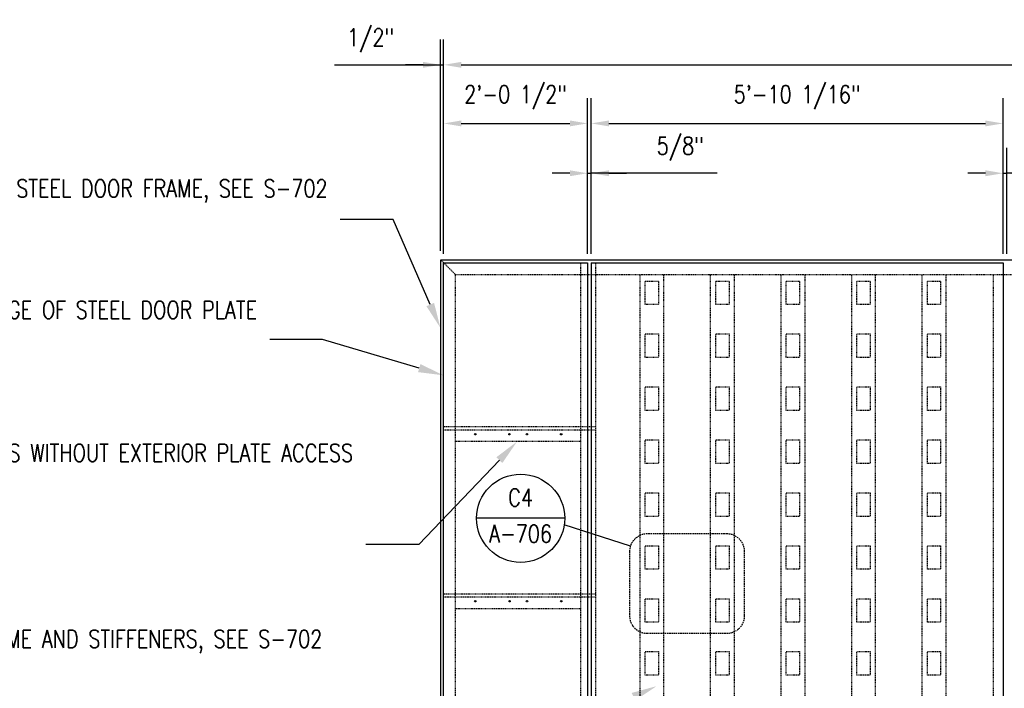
# Model space of a CAD drawing. Header units: inches. Extents: x -818 to 2842, y 66 to 289.
# Tile 3 of 8: x 539 to 706, y 176 to 289. Entities that reach past the tile are written whole.
import ezdxf
from ezdxf import colors
from ezdxf.entities.mleader import LeaderData, LeaderLine
from ezdxf.enums import TextEntityAlignment as Align
from ezdxf.math import Vec2, Vec3

# ---------------------------------------------------------------- set-up
doc = ezdxf.new("R2010")
doc.units = ezdxf.units.IN
doc.header["$MEASUREMENT"] = 0
doc.linetypes.add('HIDDEN', pattern=[0.375, 0.25, -0.125])
doc.linetypes.add('Hidden 3_32_', pattern=[0.140625, 0.09375, -0.046875])
for name, color, linetype in [('A-DETL', 3, 'Continuous'), ('A-DETL-HDLN', 1, 'Hidden 3_32_'), ('A-DETL-THIN', 2, 'Continuous'), ('G-ANNO-REFR', 2, 'Continuous'), ('G-ANNO-TEXT', 2, 'Continuous'), ('S-ANNO-DIMS', 1, 'Continuous'), ('S-ANNO-SYMB', 2, 'Continuous'), ('S-ANNO-SYMB-HDLN', 2, 'HIDDEN'), ('S-ANNO-TEXT', 2, 'Continuous')]:
    doc.layers.add(name, color=color, linetype=linetype)
doc.styles.add('AEC_COMN_TITLE', font='romans.shx', dxfattribs={"width": 0.8, "height": 0.1875})
doc.styles.add('Annotative', font='romans.shx', dxfattribs={"width": 0.8, "height": 0.125})
doc.styles.add('ROMANS', font='romans.shx', dxfattribs={"width": 0.8})
doc.dimstyles.new('Annotative', dxfattribs={"dimscale": 0, "dimtxt": 0.125, "dimasz": 0.125, "dimexe": 0.18, "dimexo": 0.0625, "dimgap": 0.09, "dimtad": 1, "dimdec": 3, "dimzin": 3, "dimdsep": 46, "dimlunit": 4, "dimtxsty": 'Annotative', "dimcen": 0.09, "dimclrt": 2, "dimazin": 2, "dimtfac": 1, "dimtdec": 3, "dimtmove": 1, "dimatfit": 3, "dimfxl": 1, "dimtfill": 1, "dimfrac": 2, "dimtolj": 1, "dimtzin": 0, "dimarcsym": 0})

# ---------------------------------------------------------------- blocks, each defined once
blk = doc.blocks.new('*D47')
at = {"layer": 'Defpoints', "color": 0, "transparency": 16777216}
for p in [(981.76, 281.53), (610.77, 247.9), (981.76, 247.9)]:
    blk.add_point(p, dxfattribs=at)
at = {"layer": 'S-ANNO-DIMS', "color": 0, "lineweight": -2, "transparency": 16777216}
for p, q in [((610.77, 249.4), (610.77, 285.85)), ((981.76, 249.4), (981.76, 285.85)), ((613.77, 281.53), (978.76, 281.53))]:
    blk.add_line(p, q, dxfattribs=at)
at = {"layer": 'S-ANNO-DIMS', "color": 0, "transparency": 16777216}
for points in [[(613.77, 282.03), (613.77, 281.03), (610.77, 281.53)], [(978.76, 282.03), (978.76, 281.03), (981.76, 281.53)]]:
    blk.add_solid(points, dxfattribs=at)
at = {"layer": 'S-ANNO-DIMS', "color": 2, "lineweight": -3, "transparency": 16777216, "insert": (796.27, 287.28), "char_height": 3, "attachment_point": 5, "style": 'Annotative'}
blk.add_mtext('\\A1;30\'-11"', dxfattribs=at)
blk = doc.blocks.new('*D46')
at = {"layer": 'Defpoints', "color": 0, "transparency": 16777216}
for p in [(610.77, 281.53), (610.27, 248.4), (610.77, 247.9)]:
    blk.add_point(p, dxfattribs=at)
at = {"layer": 'S-ANNO-DIMS', "color": 0, "lineweight": -2, "transparency": 16777216}
for p, q in [((610.27, 249.9), (610.27, 285.85)), ((610.77, 249.4), (610.77, 285.85)), ((592.18, 281.53), (610.27, 281.53)), ((607.27, 281.53), (604.27, 281.53)), ((610.27, 281.53), (610.77, 281.53)), ((610.27, 281.53), (610.77, 281.53)), ((613.77, 281.53), (616.77, 281.53))]:
    blk.add_line(p, q, dxfattribs=at)
at = {"layer": 'S-ANNO-DIMS', "color": 0, "transparency": 16777216}
for points in [[(607.27, 282.03), (607.27, 281.03), (610.27, 281.53)], [(613.77, 282.03), (613.77, 281.03), (610.77, 281.53)]]:
    blk.add_solid(points, dxfattribs=at)
at = {"layer": 'S-ANNO-DIMS', "color": 2, "lineweight": -3, "transparency": 16777216, "insert": (594.34, 287.69), "char_height": 3, "attachment_point": 1, "line_spacing_factor": 0.983083, "style": 'Annotative'}
blk.add_mtext('\\A1;1/2"', dxfattribs=at)
blk = doc.blocks.new('*D45')
at = {"layer": 'Defpoints', "color": 0, "transparency": 16777216}
for p in [(705.95, 271.57), (635.89, 247.9), (705.95, 247.9)]:
    blk.add_point(p, dxfattribs=at)
at = {"layer": 'S-ANNO-DIMS', "color": 0, "lineweight": -2, "transparency": 16777216}
for p, q in [((635.89, 249.4), (635.89, 275.89)), ((705.95, 249.4), (705.95, 275.89)), ((638.89, 271.57), (702.95, 271.57))]:
    blk.add_line(p, q, dxfattribs=at)
at = {"layer": 'S-ANNO-DIMS', "color": 0, "transparency": 16777216}
for points in [[(638.89, 272.07), (638.89, 271.07), (635.89, 271.57)], [(702.95, 272.07), (702.95, 271.07), (705.95, 271.57)]]:
    blk.add_solid(points, dxfattribs=at)
at = {"layer": 'S-ANNO-DIMS', "color": 2, "lineweight": -3, "transparency": 16777216, "insert": (670.92, 276.02), "char_height": 3, "attachment_point": 5, "style": 'Annotative'}
blk.add_mtext('\\A1;5\'-10 1/16"', dxfattribs=at)
blk = doc.blocks.new('*D44')
at = {"layer": 'Defpoints', "color": 0, "transparency": 16777216}
for p in [(635.26, 271.57), (610.77, 247.9), (635.26, 247.9)]:
    blk.add_point(p, dxfattribs=at)
at = {"layer": 'S-ANNO-DIMS', "color": 0, "lineweight": -2, "transparency": 16777216}
for p, q in [((610.77, 249.4), (610.77, 275.89)), ((635.26, 249.4), (635.26, 275.89)), ((613.77, 271.57), (632.26, 271.57))]:
    blk.add_line(p, q, dxfattribs=at)
at = {"layer": 'S-ANNO-DIMS', "color": 0, "transparency": 16777216}
for points in [[(613.77, 272.07), (613.77, 271.07), (610.77, 271.57)], [(632.26, 272.07), (632.26, 271.07), (635.26, 271.57)]]:
    blk.add_solid(points, dxfattribs=at)
at = {"layer": 'S-ANNO-DIMS', "color": 2, "lineweight": -3, "transparency": 16777216, "insert": (623.02, 276.02), "char_height": 3, "attachment_point": 5, "style": 'Annotative'}
blk.add_mtext('\\A1;2\'-0 1/2"', dxfattribs=at)
blk = doc.blocks.new('*D43')
at = {"layer": 'Defpoints', "color": 0, "transparency": 16777216}
for p in [(635.89, 263.1), (635.27, 247.9), (635.89, 247.9)]:
    blk.add_point(p, dxfattribs=at)
at = {"layer": 'S-ANNO-DIMS', "color": 0, "lineweight": -2, "transparency": 16777216}
for p, q in [((635.27, 249.4), (635.27, 267.42)), ((635.89, 249.4), (635.89, 267.42)), ((632.27, 263.1), (629.27, 263.1)), ((635.27, 263.1), (635.89, 263.1)), ((635.27, 263.1), (635.89, 263.1)), ((657.31, 263.1), (635.89, 263.1)), ((638.89, 263.1), (641.89, 263.1))]:
    blk.add_line(p, q, dxfattribs=at)
at = {"layer": 'S-ANNO-DIMS', "color": 0, "transparency": 16777216}
for points in [[(632.27, 263.6), (632.27, 262.6), (635.27, 263.1)], [(638.89, 263.6), (638.89, 262.6), (635.89, 263.1)]]:
    blk.add_solid(points, dxfattribs=at)
at = {"layer": 'S-ANNO-DIMS', "color": 2, "lineweight": -3, "transparency": 16777216, "insert": (647.03, 269.26), "char_height": 3, "attachment_point": 1, "line_spacing_factor": 0.983083, "style": 'Annotative'}
blk.add_mtext('\\A1;5/8"', dxfattribs=at)
blk = doc.blocks.new('*D30')
at = {"layer": 'Defpoints', "color": 0, "transparency": 16777216}
for p in [(706.58, 263.1), (705.95, 249.5), (706.58, 247.9)]:
    blk.add_point(p, dxfattribs=at)
at = {"layer": 'S-ANNO-DIMS', "color": 0, "lineweight": -2, "transparency": 16777216}
for p, q in [((705.95, 251), (705.95, 267.42)), ((706.58, 249.4), (706.58, 267.42)), ((702.95, 263.1), (699.95, 263.1)), ((705.95, 263.1), (706.58, 263.1)), ((705.95, 263.1), (706.58, 263.1)), ((728.5, 263.1), (706.58, 263.1)), ((709.58, 263.1), (712.58, 263.1))]:
    blk.add_line(p, q, dxfattribs=at)
at = {"layer": 'S-ANNO-DIMS', "color": 0, "transparency": 16777216}
for points in [[(702.95, 263.6), (702.95, 262.6), (705.95, 263.1)], [(709.58, 263.6), (709.58, 262.6), (706.58, 263.1)]]:
    blk.add_solid(points, dxfattribs=at)
at = {"layer": 'S-ANNO-DIMS', "color": 2, "lineweight": -3, "transparency": 16777216, "insert": (718.23, 269.26), "char_height": 3, "attachment_point": 1, "line_spacing_factor": 0.983083, "style": 'Annotative'}
blk.add_mtext('\\A1;5/8"', dxfattribs=at)
blk = doc.blocks.new('Detail Callout')
at = {"color": 0, "linetype": 'ByBlock', "lineweight": -3, "transparency": 16777216}
blk.add_line((0.25, 0), (-0.25, 0), dxfattribs=at)
blk.add_line((0.25, 0), (-0.25, 0), dxfattribs=at)
blk.add_circle((0, 0), 0.25, dxfattribs=at)
blk.add_circle((0, 0), 0.25, dxfattribs=at)
at = {"color": 0, "linetype": 'ByBlock', "lineweight": -3, "transparency": 16777216, "style": 'AEC_COMN_TITLE'}
for tag, p in [('VIEWNUMBER', (0, 0.0508)), ('VIEWNUMBER', (0, 0.0508)), ('SHEETNUMBER', (0, -0.1263)), ('SHEETNUMBER', (0, -0.1263))]:
    blk.add_attdef(tag, text='', height=0.0938, dxfattribs=at).set_placement(p, align=Align.CENTER)

msp = doc.modelspace()

# ---------------------------------------------------------------- linework, layer by layer
at = {"layer": 'A-DETL', "lineweight": -3}
for p, q in [((610.27132054, 248.39866312), (982.27132054, 248.39866312)), ((610.27132054, 111.64866312), (610.27132054, 248.39866312)), ((610.77132054, 247.89866312), (635.27132054, 247.89866312)), ((610.77132054, 111.64866312), (610.77132054, 247.89866312)), ((635.27132054, 247.89866312), (635.27132054, 113.64866312)), ((635.88944937, 247.89866312), (635.88944937, 111.64866312)), ((635.88944937, 247.89866312), (705.95194937, 247.89866312)), ((705.95194937, 247.89866312), (705.95194937, 93.64866312))]:
    msp.add_line(p, q, dxfattribs=at)
at = {"layer": 'A-DETL-HDLN', "lineweight": -3}
for p, q in [((612.77132054, 245.89866312), (610.27132054, 248.39866312)), ((634.14632054, 113.64866312), (634.14632054, 247.89866312)), ((636.64632054, 95.64866312), (636.64632054, 247.89866312)), ((612.77132054, 245.89866312), (979.77132054, 245.89866312)), ((612.77132054, 113.64866312), (612.77132054, 245.89866312)), ((644.20882054, 95.64866312), (644.20882054, 245.89866312)), ((645.08382054, 244.77190493), (647.33382054, 244.77190493)), ((645.08382054, 240.77190493), (645.08382054, 244.77190493)), ((647.33382054, 244.77190493), (647.33382054, 240.77190493)), ((648.20882054, 245.89866312), (648.20882054, 95.64866312)), ((656.20882054, 95.64866312), (656.20882054, 245.89866312)), ((657.08382054, 244.77190493), (659.33382054, 244.77190493)), ((657.08382054, 240.77190493), (657.08382054, 244.77190493)), ((659.33382054, 244.77190493), (659.33382054, 240.77190493)), ((660.20882054, 245.89866312), (660.20882054, 135.27190493)), ((668.20882054, 135.27190493), (668.20882054, 245.89866312)), ((669.08382054, 244.77190493), (671.33382054, 244.77190493)), ((669.08382054, 240.77190493), (669.08382054, 244.77190493)), ((671.33382054, 244.77190493), (671.33382054, 240.77190493)), ((672.20882054, 245.89866312), (672.20882054, 135.27190493)), ((680.20882054, 135.27190493), (680.20882054, 245.89866312)), ((681.08382054, 244.77190493), (683.33382054, 244.77190493)), ((681.08382054, 240.77190493), (681.08382054, 244.77190493)), ((683.33382054, 244.77190493), (683.33382054, 240.77190493)), ((684.20882054, 245.89866312), (684.20882054, 135.27190493)), ((692.20882054, 135.27190493), (692.20882054, 245.89866312)), ((693.08382054, 244.77190493), (695.33382054, 244.77190493)), ((693.08382054, 240.77190493), (693.08382054, 244.77190493)), ((695.33382054, 244.77190493), (695.33382054, 240.77190493)), ((696.20882054, 245.89866312), (696.20882054, 135.27190493)), ((704.32694937, 95.64866312), (704.32694937, 245.89866312)), ((647.33382054, 240.77190493), (645.08382054, 240.77190493)), ((659.33382054, 240.77190493), (657.08382054, 240.77190493)), ((671.33382054, 240.77190493), (669.08382054, 240.77190493)), ((683.33382054, 240.77190493), (681.08382054, 240.77190493)), ((695.33382054, 240.77190493), (693.08382054, 240.77190493)), ((645.08382054, 235.77190493), (647.33382054, 235.77190493)), ((645.08382054, 231.77190493), (645.08382054, 235.77190493)), ((647.33382054, 235.77190493), (647.33382054, 231.77190493)), ((657.08382054, 235.77190493), (659.33382054, 235.77190493)), ((657.08382054, 231.77190493), (657.08382054, 235.77190493)), ((659.33382054, 235.77190493), (659.33382054, 231.77190493)), ((669.08382054, 235.77190493), (671.33382054, 235.77190493)), ((669.08382054, 231.77190493), (669.08382054, 235.77190493)), ((671.33382054, 235.77190493), (671.33382054, 231.77190493)), ((681.08382054, 235.77190493), (683.33382054, 235.77190493)), ((681.08382054, 231.77190493), (681.08382054, 235.77190493)), ((683.33382054, 235.77190493), (683.33382054, 231.77190493)), ((693.08382054, 235.77190493), (695.33382054, 235.77190493)), ((693.08382054, 231.77190493), (693.08382054, 235.77190493)), ((695.33382054, 235.77190493), (695.33382054, 231.77190493)), ((647.33382054, 231.77190493), (645.08382054, 231.77190493)), ((659.33382054, 231.77190493), (657.08382054, 231.77190493)), ((671.33382054, 231.77190493), (669.08382054, 231.77190493)), ((683.33382054, 231.77190493), (681.08382054, 231.77190493)), ((695.33382054, 231.77190493), (693.08382054, 231.77190493)), ((645.08382054, 226.77190493), (647.33382054, 226.77190493)), ((645.08382054, 222.77190493), (645.08382054, 226.77190493)), ((647.33382054, 226.77190493), (647.33382054, 222.77190493)), ((657.08382054, 226.77190493), (659.33382054, 226.77190493)), ((657.08382054, 222.77190493), (657.08382054, 226.77190493)), ((659.33382054, 226.77190493), (659.33382054, 222.77190493)), ((669.08382054, 226.77190493), (671.33382054, 226.77190493)), ((669.08382054, 222.77190493), (669.08382054, 226.77190493)), ((671.33382054, 226.77190493), (671.33382054, 222.77190493)), ((681.08382054, 226.77190493), (683.33382054, 226.77190493)), ((681.08382054, 222.77190493), (681.08382054, 226.77190493)), ((683.33382054, 226.77190493), (683.33382054, 222.77190493)), ((693.08382054, 226.77190493), (695.33382054, 226.77190493)), ((693.08382054, 222.77190493), (693.08382054, 226.77190493)), ((695.33382054, 226.77190493), (695.33382054, 222.77190493)), ((647.33382054, 222.77190493), (645.08382054, 222.77190493)), ((659.33382054, 222.77190493), (657.08382054, 222.77190493)), ((671.33382054, 222.77190493), (669.08382054, 222.77190493)), ((683.33382054, 222.77190493), (681.08382054, 222.77190493)), ((695.33382054, 222.77190493), (693.08382054, 222.77190493)), ((636.64632054, 219.98199645), (610.77132054, 219.98199645)), ((610.77132054, 219.48199645), (636.64632054, 219.48199645)), ((634.14632054, 217.48199645), (612.77132054, 217.48199645)), ((645.08382054, 217.77190493), (647.33382054, 217.77190493)), ((645.08382054, 213.77190493), (645.08382054, 217.77190493)), ((647.33382054, 217.77190493), (647.33382054, 213.77190493)), ((657.08382054, 217.77190493), (659.33382054, 217.77190493)), ((657.08382054, 213.77190493), (657.08382054, 217.77190493)), ((659.33382054, 217.77190493), (659.33382054, 213.77190493)), ((669.08382054, 217.77190493), (671.33382054, 217.77190493)), ((669.08382054, 213.77190493), (669.08382054, 217.77190493)), ((671.33382054, 217.77190493), (671.33382054, 213.77190493)), ((681.08382054, 217.77190493), (683.33382054, 217.77190493)), ((681.08382054, 213.77190493), (681.08382054, 217.77190493)), ((683.33382054, 217.77190493), (683.33382054, 213.77190493)), ((693.08382054, 217.77190493), (695.33382054, 217.77190493)), ((693.08382054, 213.77190493), (693.08382054, 217.77190493)), ((695.33382054, 217.77190493), (695.33382054, 213.77190493)), ((647.33382054, 213.77190493), (645.08382054, 213.77190493)), ((659.33382054, 213.77190493), (657.08382054, 213.77190493)), ((671.33382054, 213.77190493), (669.08382054, 213.77190493)), ((683.33382054, 213.77190493), (681.08382054, 213.77190493)), ((695.33382054, 213.77190493), (693.08382054, 213.77190493)), ((645.08382054, 208.77190493), (647.33382054, 208.77190493)), ((645.08382054, 204.77190493), (645.08382054, 208.77190493)), ((647.33382054, 208.77190493), (647.33382054, 204.77190493)), ((657.08382054, 208.77190493), (659.33382054, 208.77190493)), ((657.08382054, 204.77190493), (657.08382054, 208.77190493)), ((659.33382054, 208.77190493), (659.33382054, 204.77190493)), ((669.08382054, 208.77190493), (671.33382054, 208.77190493)), ((669.08382054, 204.77190493), (669.08382054, 208.77190493)), ((671.33382054, 208.77190493), (671.33382054, 204.77190493)), ((681.08382054, 208.77190493), (683.33382054, 208.77190493)), ((681.08382054, 204.77190493), (681.08382054, 208.77190493)), ((683.33382054, 208.77190493), (683.33382054, 204.77190493)), ((693.08382054, 208.77190493), (695.33382054, 208.77190493)), ((693.08382054, 204.77190493), (693.08382054, 208.77190493)), ((695.33382054, 208.77190493), (695.33382054, 204.77190493)), ((647.33382054, 204.77190493), (645.08382054, 204.77190493)), ((659.33382054, 204.77190493), (657.08382054, 204.77190493)), ((671.33382054, 204.77190493), (669.08382054, 204.77190493)), ((683.33382054, 204.77190493), (681.08382054, 204.77190493)), ((695.33382054, 204.77190493), (693.08382054, 204.77190493)), ((669.08382054, 199.77190493), (671.33382054, 199.77190493)), ((669.08382054, 195.77190493), (669.08382054, 199.77190493)), ((671.33382054, 199.77190493), (671.33382054, 195.77190493)), ((681.08382054, 199.77190493), (683.33382054, 199.77190493)), ((681.08382054, 195.77190493), (681.08382054, 199.77190493)), ((683.33382054, 199.77190493), (683.33382054, 195.77190493)), ((693.08382054, 199.77190493), (695.33382054, 199.77190493)), ((693.08382054, 195.77190493), (693.08382054, 199.77190493)), ((695.33382054, 199.77190493), (695.33382054, 195.77190493)), ((671.33382054, 195.77190493), (669.08382054, 195.77190493)), ((683.33382054, 195.77190493), (681.08382054, 195.77190493)), ((695.33382054, 195.77190493), (693.08382054, 195.77190493)), ((636.64632054, 191.56532979), (610.77132054, 191.56532979)), ((610.77132054, 191.06532979), (636.64632054, 191.06532979)), ((669.08382054, 190.77190493), (671.33382054, 190.77190493)), ((669.08382054, 186.77190493), (669.08382054, 190.77190493)), ((671.33382054, 190.77190493), (671.33382054, 186.77190493)), ((681.08382054, 190.77190493), (683.33382054, 190.77190493)), ((681.08382054, 186.77190493), (681.08382054, 190.77190493)), ((683.33382054, 190.77190493), (683.33382054, 186.77190493)), ((693.08382054, 190.77190493), (695.33382054, 190.77190493)), ((693.08382054, 186.77190493), (693.08382054, 190.77190493)), ((695.33382054, 190.77190493), (695.33382054, 186.77190493)), ((634.14632054, 189.06532979), (612.78129975, 189.06532979)), ((671.33382054, 186.77190493), (669.08382054, 186.77190493)), ((683.33382054, 186.77190493), (681.08382054, 186.77190493)), ((695.33382054, 186.77190493), (693.08382054, 186.77190493)), ((645.08382054, 181.77190493), (647.33382054, 181.77190493)), ((645.08382054, 177.77190493), (645.08382054, 181.77190493)), ((647.33382054, 181.77190493), (647.33382054, 177.77190493)), ((657.08382054, 181.77190493), (659.33382054, 181.77190493)), ((657.08382054, 177.77190493), (657.08382054, 181.77190493)), ((659.33382054, 181.77190493), (659.33382054, 177.77190493)), ((669.08382054, 181.77190493), (671.33382054, 181.77190493)), ((669.08382054, 177.77190493), (669.08382054, 181.77190493)), ((671.33382054, 181.77190493), (671.33382054, 177.77190493)), ((681.08382054, 181.77190493), (683.33382054, 181.77190493)), ((681.08382054, 177.77190493), (681.08382054, 181.77190493)), ((683.33382054, 181.77190493), (683.33382054, 177.77190493)), ((693.08382054, 181.77190493), (695.33382054, 181.77190493)), ((693.08382054, 177.77190493), (693.08382054, 181.77190493)), ((695.33382054, 181.77190493), (695.33382054, 177.77190493)), ((647.33382054, 177.77190493), (645.08382054, 177.77190493)), ((659.33382054, 177.77190493), (657.08382054, 177.77190493)), ((671.33382054, 177.77190493), (669.08382054, 177.77190493)), ((683.33382054, 177.77190493), (681.08382054, 177.77190493)), ((695.33382054, 177.77190493), (693.08382054, 177.77190493))]:
    msp.add_line(p, q, dxfattribs=at)
for points in [[(647.33382054, 199.77190493), (647.33382054, 195.77190493), (645.08382054, 195.77190493), (645.08382054, 199.77190493)], [(659.33382054, 199.77190493), (659.33382054, 195.77190493), (657.08382054, 195.77190493), (657.08382054, 199.77190493)], [(647.33382054, 190.77190493), (647.33382054, 186.77190493), (645.08382054, 186.77190493), (645.08382054, 190.77190493)], [(659.33382054, 190.77190493), (659.33382054, 186.77190493), (657.08382054, 186.77190493), (657.08382054, 190.77190493)]]:
    msp.add_lwpolyline(points, close=True, dxfattribs=at)
at = {"layer": 'A-DETL-THIN', "lineweight": -3}
for centre in [(616.14591649, 218.73199645), (621.97924982, 218.73199645), (624.93758316, 218.73199645), (630.77091649, 218.73199645), (616.15692323, 190.34525474), (621.99025657, 190.34525474), (624.9485899, 190.34525474), (630.78192323, 190.34525474)]:
    msp.add_circle(centre, 0.125, dxfattribs=at)
at = {"layer": 'S-ANNO-SYMB', "lineweight": -3}
msp.add_line((642.54875576, 199.70391692), (631.28316252, 203.30738425), dxfattribs=at)
at = {"layer": 'S-ANNO-SYMB-HDLN', "lineweight": -3}
msp.add_lwpolyline([(642.40614028, 198.78994005), (642.40614028, 187.89055028, 0.4142135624), (645.40614028, 184.89055028), (658.97385474, 184.89055028, 0.4142135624), (661.97385474, 187.89055028), (661.97385474, 198.78994005, 0.4142135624), (658.97385474, 201.78994005), (645.40614028, 201.78994005, 0.4142135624)], format="xyb", close=True, dxfattribs=at)

# ---------------------------------------------------------------- block references
at = {"layer": 'G-ANNO-REFR', "lineweight": -3}
ref = msp.add_blockref('Detail Callout', (623.87002856, 204.44546152), dxfattribs=dict(at, xscale=29.99994000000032, yscale=29.99994000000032, zscale=29.99994000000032))
ref.add_attrib('VIEWNUMBER', 'C4', dxfattribs={"layer": 'S-ANNO-TEXT', "color": 1, "transparency": 16777216, "height": 3, "style": 'ROMANS', "width": 0.8}).set_placement((623.87002856, 205.57046027), align=Align.BOTTOM_CENTER)
ref.add_attrib('SHEETNUMBER', 'A-706', dxfattribs={"layer": 'S-ANNO-TEXT', "color": 1, "transparency": 16777216, "height": 3, "style": 'ROMANS', "width": 0.8}).set_placement((623.87002856, 200.31796974), align=Align.CENTER)

# ---------------------------------------------------------------- dimensions: what is measured, and where the dimension line sits
at = {"layer": 'S-ANNO-DIMS', "lineweight": -3}
for base, p1, p2, picture, middle in [((981.76444937, 281.53122343), (610.77132054, 247.89866312), (981.76444937, 247.89866312), '*D47', (796.26788495, 283.32954831)), ((610.77132054, 281.53122343), (610.27132054, 248.39866312), (610.77132054, 247.89866312), '*D46', (598.22560625, 281.53122343)), ((635.88944937, 263.09577532), (635.27132054, 247.89866312), (635.88944937, 247.89866312), '*D43', (651.09151021, 263.09577532)), ((706.57694937, 263.09577532), (705.95194937, 249.49533042), (706.57694937, 247.89866312), '*D30', (722.28632544, 263.09577532))]:
    dim = msp.add_linear_dim(base=base, p1=p1, p2=p2, dimstyle='Annotative', override={"dimpost": '\\X', "dimtfill": 0}, dxfattribs=at)
    dim.commit()
    dim.dimension.update_dxf_attribs({"geometry": picture, "text_midpoint": middle, "dimtype": 160})
for base, p1, p2, override, picture, middle in [((635.26444937, 271.5724314), (610.77132054, 247.89866312), (635.26444937, 247.89866312), {"dimpost": '\\X', "dimtfill": 0}, '*D44', (623.01788495, 276.01814569)), ((705.95194937, 271.5724314), (635.88944937, 247.89866312), (705.95194937, 247.89866312), {"dimdec": 4, "dimpost": '\\X', "dimtfill": 0}, '*D45', (670.92069937, 276.01814569))]:
    dim = msp.add_linear_dim(base=base, p1=p1, p2=p2, dimstyle='Annotative', override=override, dxfattribs=at)
    dim.commit()
    dim.dimension.update_dxf_attribs({"geometry": picture, "text_midpoint": middle})

# ---------------------------------------------------------------- leaders
at = {"layer": 'G-ANNO-TEXT', "lineweight": -3}
ml = msp.add_multileader_mtext('Standard', dxfattribs=at)
ml.set_content('{\\C256;EDGE OF STEEL DOOR FRAME, SEE S-702}', color=2, style='Annotative')
ml.set_leader_properties(color=1)
ml.build(insert=Vec2(0, 0))
ml.multileader.update_dxf_attribs({"text_right_attachment_type": 3, "dogleg_length": 0.375, "arrow_head_size": 4.32, "scale": 24})
ctx = ml.context
ctx.base_point, ctx.scale, ctx.char_height, ctx.arrow_head_size, ctx.landing_gap_size, ctx.plane_origin = Vec3(548.53065488, 260.24368031), 24, 3, 4.32, 2.16, Vec3(516.03102705, 215.78178766)
ctx.right_attachment, ctx.text_align_type = 3, 2
notes = []
notes.append((ctx, [(1, (1, 1, 0), (602.19351202, 255.24368031), (-1, 0), 9, [(0, [(610.22577341, 236.81727461)], 0, [])])]))
ctx.mtext.insert, ctx.mtext.width, ctx.mtext.alignment, ctx.mtext.flow_direction = Vec3(591.03351202, 262.0293946), 54.9117051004, 3, 5
ml = msp.add_multileader_mtext('Standard', dxfattribs=at)
ml.set_content('{\\C256;EDGE OF STEEL DOOR PLATE}', color=2, style='Annotative')
ml.set_leader_properties(color=1)
ml.build(insert=Vec2(0, 0))
ml.multileader.update_dxf_attribs({"text_right_attachment_type": 3, "dogleg_length": 0.375, "arrow_head_size": 4.32, "scale": 24})
ctx = ml.context
ctx.base_point, ctx.scale, ctx.char_height, ctx.arrow_head_size, ctx.landing_gap_size, ctx.plane_origin = Vec3(548.53065488, 239.8589297), 24, 3, 4.32, 2.16, Vec3(516.03102705, 205.52479577)
ctx.right_attachment, ctx.text_align_type = 3, 2
notes.append((ctx, [(1, (1, 1, 0), (590.19351202, 234.8589297), (-1, 0), 9, [(0, [(610.77132054, 228.74141271)], 0, [])])]))
ctx.mtext.insert, ctx.mtext.width, ctx.mtext.alignment, ctx.mtext.flow_direction = Vec3(579.03351202, 241.3589297), 32.3192620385, 3, 5
ml = msp.add_multileader_mtext('Standard', dxfattribs=at)
ml.set_content('{\\C256;(4) - 1/2"∅ PLUG WELDS, TYPICAL AT CHANNELS WITHOUT EXTERIOR PLATE ACCESS}', color=2, style='Annotative')
ml.set_leader_properties(color=1)
ml.build(insert=Vec2(0, 0))
ml.multileader.update_dxf_attribs({"text_right_attachment_type": 3, "dogleg_length": 0.375, "arrow_head_size": 4.32, "scale": 24})
ctx = ml.context
ctx.base_point, ctx.scale, ctx.char_height, ctx.arrow_head_size, ctx.landing_gap_size, ctx.plane_origin = Vec3(548.53065488, 215.55817021), 24, 3, 4.32, 2.16, Vec3(516.03102705, 192.7750929)
ctx.right_attachment, ctx.text_align_type = 3, 2
notes.append((ctx, [(1, (1, 1, 0), (606.53636916, 199.98674164), (-1, 0), 9, [(0, [(623.24203805, 217.45315842)], 0, [])])]))
ctx.mtext.insert, ctx.mtext.width, ctx.mtext.alignment, ctx.mtext.flow_direction = Vec3(595.37636916, 217.05817021), 45.5884072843, 3, 5
ml = msp.add_multileader_mtext('Standard', dxfattribs=at)
ml.set_content('{\\C256;INTERIOR EDGES OF STEEL DOOR FRAME AND STIFFENERS, SEE S-702}', color=2, style='Annotative')
ml.set_leader_properties(color=1)
ml.build(insert=Vec2(0, 0))
ml.multileader.update_dxf_attribs({"text_right_attachment_type": 3, "dogleg_length": 0.375, "arrow_head_size": 4.32, "scale": 24})
ctx = ml.context
ctx.base_point, ctx.scale, ctx.char_height, ctx.arrow_head_size, ctx.landing_gap_size, ctx.plane_origin = Vec3(542.83283129, 183.64155522), 24, 3, 4.32, 2.16, Vec3(518.96021063, 109.6242959)
ctx.right_attachment, ctx.text_align_type = 3, 2
notes.append((ctx, [(1, (1, 1, 0), (601.29568843, 173.64155522), (-1, 0), 9, [(1, [(646.99512092, 175.90442198), (611.5242307, 159.67613338)], 0, [])])]))
ctx.mtext.insert, ctx.mtext.width, ctx.mtext.alignment, ctx.mtext.flow_direction = Vec3(590.13568843, 185.42726951), 46.6063172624, 3, 5
for ctx, leaders in notes:
    for number, flags, end, landing, length, lines in leaders:
        leader = LeaderData()
        leader.index, (leader.has_last_leader_line, leader.has_dogleg_vector, leader.attachment_direction) = number, flags
        leader.last_leader_point, leader.dogleg_vector, leader.dogleg_length = Vec3(end), Vec3(landing), length
        for number, points, colour, breaks in lines:
            line = LeaderLine()
            line.index, line.vertices, line.color, line.breaks = number, Vec3.list(points), colors.encode_raw_color(colour), breaks
            leader.lines.append(line)
        ctx.leaders.append(leader)

doc.saveas('drawing.dxf')
